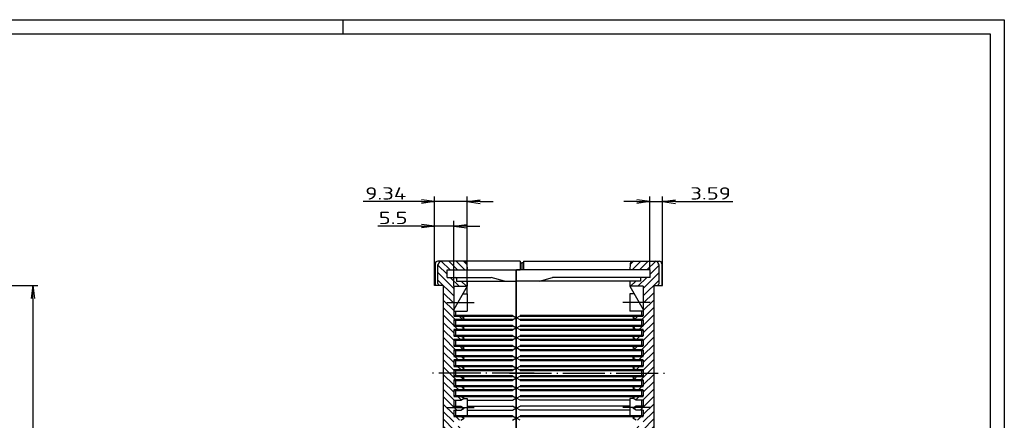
# Model space of a CAD drawing. Extents: x 1 to 840, y 1 to 593.
# Tile 9 of 9: x 559 to 840, y 479 to 593. Entities that reach past the tile are written whole.
import ezdxf

# ---------------------------------------------------------------- set-up
doc = ezdxf.new("R2010")
doc.units = 0
doc.header["$LTSCALE"] = 0.5
doc.header["$PDMODE"] = 35
doc.header["$PDSIZE"] = -2
doc.linetypes.add('ACAD_ISO04W100', pattern=[30.5, 24, -3, 0.5, -3])
doc.layers.get('0').update_dxf_attribs({"linetype": 'CONTINUOUS'})
doc.layers.get('DEFPOINTS').update_dxf_attribs({"linetype": 'CONTINUOUS'})
doc.styles.get("Standard").update_dxf_attribs({"font": 'ISOCP.shx', "width": 1.5})
doc.linetypes.add('PH_FREIHAND', pattern='A,0.0001,[131,phoenix.shx,S=1,R=0,X=0,Y=0],-4', length=4.0001)
doc.dimstyles.new('PHOENIX', dxfattribs={"dimtxt": 3.5, "dimasz": 3.72, "dimexe": 1.5, "dimexo": 0, "dimgap": 2, "dimtad": 1, "dimdsep": 46, "dimtxsty": 'STANDARD', "dimblk1": '_OPEN15', "dimblk2": '_OPEN15', "dimsah": 1, "dimcen": 0, "dimclrd": 1, "dimclre": 1, "dimclrt": 5, "dimadec": 0, "dimazin": 0, "dimtfac": 0.666667, "dimtmove": 0, "dimatfit": 0, "dimldrblk": '_OPEN15', "dimfxl": 1, "dimtolj": 1, "dimarcsym": 0})

# ---------------------------------------------------------------- blocks, each defined once
blk = doc.blocks.new('PH_GRPBLK')
at = {"layer": 'DEFPOINTS', "color": 0, "linetype": 'Continuous'}
blk.add_point((0, 0), dxfattribs=at)
blk = doc.blocks.new('_OPEN15', base_point=(1, 0))
at = {"color": 0, "linetype": 'ByBlock'}
for p, q in [((1, 0), (0, 0.132)), ((0, 0), (1, 0)), ((1, 0), (0, -0.132))]:
    blk.add_line(p, q, dxfattribs=at)
blk = doc.blocks.new('*D10')
at = {"color": 1, "linetype": 'Continuous', "lineweight": -2}
for p, q in [((677.11, 523), (677.11, 535.5)), ((682.61, 516.8), (682.61, 535.5)), ((673.39, 534), (660.91, 534)), ((682.61, 534), (677.11, 534)), ((686.33, 534), (690.05, 534))]:
    blk.add_line(p, q, dxfattribs=at)
at = {"layer": 'DEFPOINTS', "color": 0, "linetype": 'Continuous'}
for p in [(677.11, 534), (677.11, 523), (682.61, 516.8)]:
    blk.add_point(p, dxfattribs=at)
at = {"color": 1, "linetype": 'Continuous', "lineweight": -2, "xscale": 3.72, "yscale": 3.72, "zscale": 3.72}
blk.add_blockref('_OPEN15', (677.11, 534), dxfattribs=at)
at = {"color": 1, "linetype": 'Continuous', "lineweight": -2, "xscale": 3.72, "yscale": 3.72, "zscale": 3.72, "rotation": 180}
blk.add_blockref('_OPEN15', (682.61, 534), dxfattribs=at)
at = {"color": 5, "linetype": 'Continuous', "insert": (665.29, 536.35), "char_height": 3.5, "attachment_point": 5}
blk.add_mtext('\\A1;5.5', dxfattribs=at)
blk = doc.blocks.new('*D11')
at = {"color": 1, "linetype": 'Continuous', "lineweight": -2}
for p, q in [((673.39, 541), (656.71, 541)), ((677.11, 523), (677.11, 542.5)), ((686.45, 541), (677.11, 541)), ((686.45, 514.7), (686.45, 542.5)), ((690.17, 541), (693.89, 541))]:
    blk.add_line(p, q, dxfattribs=at)
at = {"layer": 'DEFPOINTS', "color": 0, "linetype": 'Continuous'}
for p in [(677.11, 541), (677.11, 523), (686.45, 514.7)]:
    blk.add_point(p, dxfattribs=at)
at = {"color": 1, "linetype": 'Continuous', "lineweight": -2, "xscale": 3.72, "yscale": 3.72, "zscale": 3.72}
blk.add_blockref('_OPEN15', (677.11, 541), dxfattribs=at)
at = {"color": 1, "linetype": 'Continuous', "lineweight": -2, "xscale": 3.72, "yscale": 3.72, "zscale": 3.72, "rotation": 180}
blk.add_blockref('_OPEN15', (686.45, 541), dxfattribs=at)
at = {"color": 5, "linetype": 'Continuous', "insert": (663.19, 543.35), "char_height": 3.5, "attachment_point": 5}
blk.add_mtext('\\A1;9.34', dxfattribs=at)
blk = doc.blocks.new('*D17')
at = {"color": 1, "linetype": 'ByBlock'}
for p, q in [((518.78, 517), (563.78, 517)), ((562.28, 513.28), (562.28, 337.82)), ((518.78, 334.1), (563.78, 334.1))]:
    blk.add_line(p, q, dxfattribs=at)
at = {"layer": 'DEFPOINTS', "color": 0, "linetype": 'ByBlock'}
for p in [(518.78, 517), (518.78, 334.1), (562.28, 334.1)]:
    blk.add_point(p, dxfattribs=at)
at = {"color": 1, "linetype": 'ByBlock', "xscale": 3.72, "yscale": 3.72, "zscale": 3.72}
for p, rotation in [((562.28, 517), 90), ((562.28, 334.1), 270)]:
    blk.add_blockref('_OPEN15', p, dxfattribs=dict(at, rotation=rotation))
at = {"color": 5, "linetype": 'ByBlock', "insert": (559.93, 425.55), "char_height": 3.5, "attachment_point": 5, "rotation": 90}
blk.add_mtext('\\A1;182.9', dxfattribs=at)
blk = doc.blocks.new('*D42')
at = {"color": 1, "linetype": 'Continuous', "lineweight": -2}
for p, q in [((735, 541), (731.28, 541)), ((738.72, 521.5), (738.72, 542.5)), ((738.72, 541), (742.31, 541)), ((742.31, 523), (742.31, 542.5)), ((746.03, 541), (762.36, 541))]:
    blk.add_line(p, q, dxfattribs=at)
at = {"layer": 'DEFPOINTS', "color": 0, "linetype": 'Continuous'}
for p in [(742.31, 541), (738.72, 521.5), (742.31, 523)]:
    blk.add_point(p, dxfattribs=at)
at = {"color": 1, "linetype": 'Continuous', "lineweight": -2, "xscale": 3.72, "yscale": 3.72, "zscale": 3.72}
blk.add_blockref('_OPEN15', (738.72, 541), dxfattribs=at)
at = {"color": 1, "linetype": 'Continuous', "lineweight": -2, "xscale": 3.72, "yscale": 3.72, "zscale": 3.72, "rotation": 180}
blk.add_blockref('_OPEN15', (742.31, 541), dxfattribs=at)
at = {"color": 5, "linetype": 'Continuous', "insert": (756.05, 543.35), "char_height": 3.5, "attachment_point": 5}
blk.add_mtext('\\A1;3.59', dxfattribs=at)

msp = doc.modelspace()

# ---------------------------------------------------------------- hatches: boundary and pattern name
at = {"linetype": 'Continuous'}
h = msp.add_hatch(dxfattribs=at)
h.set_pattern_fill('_U', color=1, scale=1.5, angle=225, style=0, pattern_type=0)
h.set_pattern_definition([(315, (211.9135, 834.178), (-1.0606602, -1.0606602), [])])
edge = h.paths.add_edge_path()
edge.add_arc((685.56415, 327.9), 0.8, 270, 357, ccw=False)
edge.add_line((685.56415, 327.1), (679.11434, 327.1))
edge.add_arc((679.11434, 327.9), 0.8, 180, 270, ccw=False)
edge.add_line((678.31434, 327.9), (678.31434, 328.1))
edge.add_line((678.31434, 328.1), (678.11434, 328.1))
edge.add_line((678.11434, 328.1), (678.11434, 333.5106))
edge.add_arc((678.61434, 333.5106), 0.5, 95, 180, ccw=False)
edge.add_line((678.57076, 334.0087), (679.61434, 334.1))
edge.add_line((679.61434, 334.1), (679.61434, 336.2425))
edge.add_arc((683.11434, 345.61), 10, 249.5126849, 267.134016)
edge.add_line((682.61434, 335.62251), (682.61434, 334.3))
edge.add_line((682.61434, 334.3), (682.61434, 331.8))
edge.add_line((682.61434, 331.8), (680.70434, 331.8))
edge.add_line((680.70434, 331.8), (679.61434, 331.8))
edge.add_line((679.61434, 331.8), (679.61434, 329.6))
edge.add_line((679.61434, 329.6), (680.70434, 329.6))
edge.add_line((680.70434, 329.6), (686.45434, 329.6))
edge.add_line((686.45434, 329.6), (686.36305, 327.85813))
h.paths.add_polyline_path([(680.70434, 329.6), (679.61434, 329.6), (679.61434, 331.8), (680.70434, 331.8)], flags=16)
edge = h.paths.add_edge_path(flags=17)
edge.add_line((686.45434, 332.8), (683.45434, 332.8))
edge.add_line((683.45434, 332.8), (683.45434, 332.1))
edge.add_arc((683.15434, 332.1), 0.3, -90, 0, ccw=False)
edge.add_line((683.15434, 331.8), (682.61434, 331.8))
edge.add_line((682.61434, 331.8), (682.61434, 334.3))
edge.add_line((682.61434, 334.3), (686.45434, 334.3))
edge.add_line((686.45434, 334.3), (686.45434, 332.8))
edge = h.paths.add_edge_path()
edge.add_line((685.61434, 343.315), (685.61434, 342.74))
edge.add_line((685.61434, 342.74), (682.61434, 342.74))
edge.add_line((682.61434, 342.74), (682.61434, 335.62251))
edge.add_arc((683.11434, 345.61), 10, 249.5126849, 267.134016, ccw=False)
edge.add_line((679.61434, 336.2425), (679.61434, 342.74))
edge.add_arc((641.51434, 354.92154), 40, 342.2695937, 360)
edge.add_line((681.51434, 354.92154), (681.51434, 355.48117))
edge.add_arc((683.11434, 345.61), 10, 90, 99.2068962, ccw=False)
edge.add_line((683.11434, 355.61), (683.11434, 355.37))
edge.add_line((683.11434, 355.37), (684.61434, 355.37))
edge.add_line((684.61434, 355.37), (685.61434, 354.795))
edge.add_line((685.61434, 354.795), (684.61434, 354.22))
edge.add_line((684.61434, 354.22), (683.11434, 354.22))
edge.add_line((683.11434, 354.22), (683.11434, 352.5))
edge.add_line((683.11434, 352.5), (684.61434, 352.5))
edge.add_line((684.61434, 352.5), (685.61434, 351.925))
edge.add_line((685.61434, 351.925), (684.61434, 351.35))
edge.add_line((684.61434, 351.35), (683.11434, 351.35))
edge.add_line((683.11434, 351.35), (683.11434, 349.63))
edge.add_line((683.11434, 349.63), (684.61434, 349.63))
edge.add_line((684.61434, 349.63), (685.61434, 349.055))
edge.add_line((685.61434, 349.055), (684.61434, 348.48))
edge.add_line((684.61434, 348.48), (683.11434, 348.48))
edge.add_line((683.11434, 348.48), (683.11434, 346.76))
edge.add_line((683.11434, 346.76), (684.61434, 346.76))
edge.add_line((684.61434, 346.76), (685.61434, 346.185))
edge.add_line((685.61434, 346.185), (684.61434, 345.61))
edge.add_line((684.61434, 345.61), (683.11434, 345.61))
edge.add_line((683.11434, 345.61), (683.11434, 343.89))
edge.add_line((683.11434, 343.89), (684.61434, 343.89))
edge.add_line((684.61434, 343.89), (685.61434, 343.315))
edge = h.paths.add_edge_path()
edge.add_arc((683.11434, 345.61), 10, 90, 99.2068962)
edge.add_line((681.51434, 355.48117), (681.51434, 358.5))
edge.add_line((681.51434, 358.5), (683.11434, 358.5))
edge.add_line((683.11434, 358.5), (683.11434, 358.24))
edge.add_line((683.11434, 358.24), (684.61434, 358.24))
edge.add_line((684.61434, 358.24), (685.61434, 357.665))
edge.add_line((685.61434, 357.665), (684.61434, 357.09))
edge.add_line((684.61434, 357.09), (683.11434, 357.09))
edge.add_line((683.11434, 357.09), (683.11434, 355.61))
h.paths.add_polyline_path([(683.11434, 358.5), (681.51434, 358.5), (681.51434, 359.1), (683.11434, 359.1)])
h.paths.add_polyline_path([(683.11434, 361.11), (684.61434, 361.11), (685.61434, 360.535), (684.61434, 359.96), (683.11434, 359.96), (683.11434, 359.1), (681.51434, 359.1), (681.51434, 369.74), (683.11434, 369.74), (683.11434, 369.72), (684.61434, 369.72), (685.61434, 369.145), (684.61434, 368.57), (683.11434, 368.57), (683.11434, 366.85), (684.61434, 366.85), (685.61434, 366.275), (684.61434, 365.7), (683.11434, 365.7), (683.11434, 363.98), (684.61434, 363.98), (685.61434, 363.405), (684.61434, 362.83), (683.11434, 362.83)])
h.paths.add_polyline_path([(683.11434, 372.59), (684.61434, 372.59), (685.61434, 372.015), (684.61434, 371.44), (683.11434, 371.44), (683.11434, 369.74), (681.51434, 369.74), (681.51434, 390.55), (683.11434, 390.55), (683.11434, 375.46), (684.61434, 375.46), (685.61434, 374.885), (684.61434, 374.31), (683.11434, 374.31)])
h.paths.add_polyline_path([(683.11434, 390.55), (681.51434, 390.55), (681.51434, 392.2), (683.11434, 392.2)])
h.paths.add_polyline_path([(683.11434, 392.2), (681.51434, 392.2), (681.51434, 395.2), (683.11434, 395.2)])
h.paths.add_polyline_path([(683.11434, 395.2), (681.51434, 395.2), (681.51434, 395.55), (683.11434, 395.55)])
h.paths.add_polyline_path([(683.11434, 395.55), (681.51434, 395.55), (681.51434, 400.55), (683.11434, 400.55)])
edge = h.paths.add_edge_path()
edge.add_line((683.11434, 400.55), (681.51434, 400.55))
edge.add_line((681.51434, 400.55), (681.51434, 410.01846))
edge.add_arc((641.51434, 410.01846), 40, 0, 0.7614023)
edge.add_line((681.51081, 410.55), (683.11434, 410.55))
edge.add_line((683.11434, 410.55), (683.11434, 400.55))
edge = h.paths.add_edge_path()
edge.add_line((683.11434, 410.55), (681.51081, 410.55))
edge.add_arc((641.51434, 410.01846), 40, 0.7614023, 17.7304063)
edge.add_line((679.61434, 422.2), (679.61434, 425.55))
edge.add_line((679.61434, 425.55), (682.61434, 425.55))
edge.add_line((682.61434, 425.55), (682.61434, 422.2))
edge.add_line((682.61434, 422.2), (683.11434, 422.2))
edge.add_line((683.11434, 422.2), (683.11434, 410.55))
h.paths.add_polyline_path([(682.61434, 425.55), (679.61434, 425.55), (679.61434, 492), (682.61434, 492), (682.61434, 491.14), (684.61434, 491.14), (685.61434, 490.565), (684.61434, 489.99), (682.61434, 489.99), (682.61434, 488.27), (684.61434, 488.27), (685.61434, 487.695), (684.61434, 487.12), (682.61434, 487.12), (682.61434, 485.4), (684.61434, 485.4), (685.61434, 484.825), (684.61434, 484.25), (682.61434, 484.25), (682.61434, 482.53), (684.61434, 482.53), (685.61434, 481.955), (684.61434, 481.38), (682.61434, 481.38), (682.61434, 479.66), (684.61434, 479.66), (685.61434, 479.085), (684.61434, 478.51), (682.61434, 478.51), (682.61434, 476.79), (684.61434, 476.79), (685.61434, 476.215), (684.61434, 475.64), (682.61434, 475.64)])
edge = h.paths.add_edge_path()
edge.add_line((682.61434, 496.88), (684.61434, 496.88))
edge.add_line((684.61434, 496.88), (685.61434, 496.305))
edge.add_line((685.61434, 496.305), (684.61434, 495.73))
edge.add_line((684.61434, 495.73), (682.61434, 495.73))
edge.add_line((682.61434, 495.73), (682.61434, 494.01))
edge.add_line((682.61434, 494.01), (684.61434, 494.01))
edge.add_line((684.61434, 494.01), (685.61434, 493.435))
edge.add_line((685.61434, 493.435), (684.61434, 492.86))
edge.add_line((684.61434, 492.86), (682.61434, 492.86))
edge.add_line((682.61434, 492.86), (682.61434, 492))
edge.add_line((682.61434, 492), (679.61434, 492))
edge.add_line((679.61434, 492), (679.61434, 517))
edge.add_line((679.61434, 517), (678.57076, 517.0913))
edge.add_arc((678.61434, 517.5894), 0.5, 180, 265, ccw=False)
edge.add_line((678.11434, 517.5894), (678.11434, 523))
edge.add_line((678.11434, 523), (678.31434, 523))
edge.add_line((678.31434, 523), (678.31434, 523.2))
edge.add_arc((679.11434, 523.2), 0.8, 90, 180, ccw=False)
edge.add_line((679.11434, 524), (685.56415, 524))
edge.add_arc((685.56415, 523.2), 0.8, 3, 90, ccw=False)
edge.add_line((686.36305, 523.24187), (686.45434, 521.5))
edge.add_line((686.45434, 521.5), (680.70434, 521.5))
edge.add_line((680.70434, 521.5), (679.61434, 521.5))
edge.add_line((679.61434, 521.5), (679.61434, 519.3))
edge.add_line((679.61434, 519.3), (680.70434, 519.3))
edge.add_line((680.70434, 519.3), (682.61434, 519.3))
edge.add_line((682.61434, 519.3), (682.61434, 516.8))
edge.add_line((682.61434, 516.8), (682.61434, 508.36))
edge.add_line((682.61434, 508.36), (684.61434, 508.36))
edge.add_line((684.61434, 508.36), (685.61434, 507.785))
edge.add_line((685.61434, 507.785), (684.61434, 507.21))
edge.add_line((684.61434, 507.21), (682.61434, 507.21))
edge.add_line((682.61434, 507.21), (682.61434, 505.49))
edge.add_line((682.61434, 505.49), (684.61434, 505.49))
edge.add_line((684.61434, 505.49), (685.61434, 504.915))
edge.add_line((685.61434, 504.915), (684.61434, 504.34))
edge.add_line((684.61434, 504.34), (682.61434, 504.34))
edge.add_line((682.61434, 504.34), (682.61434, 502.62))
edge.add_line((682.61434, 502.62), (684.61434, 502.62))
edge.add_line((684.61434, 502.62), (685.61434, 502.045))
edge.add_line((685.61434, 502.045), (684.61434, 501.47))
edge.add_line((684.61434, 501.47), (682.61434, 501.47))
edge.add_line((682.61434, 501.47), (682.61434, 499.75))
edge.add_line((682.61434, 499.75), (684.61434, 499.75))
edge.add_line((684.61434, 499.75), (685.61434, 499.175))
edge.add_line((685.61434, 499.175), (684.61434, 498.6))
edge.add_line((684.61434, 498.6), (682.61434, 498.6))
edge.add_line((682.61434, 498.6), (682.61434, 496.88))
edge = h.paths.add_edge_path(flags=17)
edge.add_line((686.45434, 516.8), (682.61434, 516.8))
edge.add_line((682.61434, 516.8), (682.61434, 519.3))
edge.add_line((682.61434, 519.3), (683.15434, 519.3))
edge.add_arc((683.15434, 519), 0.3, 0, 90, ccw=False)
edge.add_line((683.45434, 519), (683.45434, 518.3))
edge.add_line((683.45434, 518.3), (686.45434, 518.3))
edge.add_line((686.45434, 518.3), (686.45434, 516.8))
h.paths.add_polyline_path([(680.70434, 519.3), (679.61434, 519.3), (679.61434, 521.5), (680.70434, 521.5)], flags=16)
h = msp.add_hatch(dxfattribs=at)
h.set_pattern_fill('_U', color=1, scale=1.5, angle=225, style=0, pattern_type=0)
h.set_pattern_definition([(225, (1207.5152, 834.178), (1.0606602, -1.0606602), [])])
edge = h.paths.add_edge_path()
edge.add_arc((733.86453, 327.9), 0.8, 183, 270)
edge.add_line((733.86453, 327.1), (740.31434, 327.1))
edge.add_arc((740.31434, 327.9), 0.8, 270, 360)
edge.add_line((741.11434, 327.9), (741.11434, 328.1))
edge.add_line((741.11434, 328.1), (741.31434, 328.1))
edge.add_line((741.31434, 328.1), (741.31434, 333.5106))
edge.add_arc((740.81434, 333.5106), 0.5, 0, 85)
edge.add_line((740.85792, 334.0087), (739.81434, 334.1))
edge.add_line((739.81434, 334.1), (739.81434, 336.2425))
edge.add_arc((736.31434, 345.61), 10, 272.865984, 290.4873151, ccw=False)
edge.add_line((736.81434, 335.62251), (736.81434, 334.3))
edge.add_line((736.81434, 334.3), (736.81434, 331.8))
edge.add_line((736.81434, 331.8), (738.72434, 331.8))
edge.add_line((738.72434, 331.8), (739.81434, 331.8))
edge.add_line((739.81434, 331.8), (739.81434, 329.6))
edge.add_line((739.81434, 329.6), (738.72434, 329.6))
edge.add_line((738.72434, 329.6), (732.97434, 329.6))
edge.add_line((732.97434, 329.6), (733.06563, 327.85813))
h.paths.add_polyline_path([(738.72434, 329.6), (739.81434, 329.6), (739.81434, 331.8), (738.72434, 331.8)], flags=16)
edge = h.paths.add_edge_path(flags=17)
edge.add_line((732.97434, 332.8), (735.97434, 332.8))
edge.add_line((735.97434, 332.8), (735.97434, 332.1))
edge.add_arc((736.27434, 332.1), 0.3, 180, 270)
edge.add_line((736.27434, 331.8), (736.81434, 331.8))
edge.add_line((736.81434, 331.8), (736.81434, 334.3))
edge.add_line((736.81434, 334.3), (732.97434, 334.3))
edge.add_line((732.97434, 334.3), (732.97434, 332.8))
edge = h.paths.add_edge_path()
edge.add_line((736.31434, 343.89), (734.81434, 343.89))
edge.add_line((734.81434, 343.89), (733.81434, 343.315))
edge.add_line((733.81434, 343.315), (733.81434, 342.74))
edge.add_line((733.81434, 342.74), (736.81434, 342.74))
edge.add_line((736.81434, 342.74), (736.81434, 335.62251))
edge.add_arc((736.31434, 345.61), 10, 272.865984, 290.4873151)
edge.add_line((739.81434, 336.2425), (739.81434, 342.74))
edge.add_arc((777.91434, 354.92154), 40, 180, 197.7304063, ccw=False)
edge.add_line((737.91434, 354.92154), (737.91434, 355.48117))
edge.add_arc((736.31434, 345.61), 10, 80.7931038, 90)
edge.add_line((736.31434, 355.61), (736.31434, 355.37))
edge.add_line((736.31434, 355.37), (734.81434, 355.37))
edge.add_line((734.81434, 355.37), (733.81434, 354.795))
edge.add_line((733.81434, 354.795), (734.81434, 354.22))
edge.add_line((734.81434, 354.22), (736.31434, 354.22))
edge.add_line((736.31434, 354.22), (736.31434, 352.5))
edge.add_line((736.31434, 352.5), (734.81434, 352.5))
edge.add_line((734.81434, 352.5), (733.81434, 351.925))
edge.add_line((733.81434, 351.925), (734.81434, 351.35))
edge.add_line((734.81434, 351.35), (736.31434, 351.35))
edge.add_line((736.31434, 351.35), (736.31434, 349.63))
edge.add_line((736.31434, 349.63), (734.81434, 349.63))
edge.add_line((734.81434, 349.63), (733.81434, 349.055))
edge.add_line((733.81434, 349.055), (734.81434, 348.48))
edge.add_line((734.81434, 348.48), (736.31434, 348.48))
edge.add_line((736.31434, 348.48), (736.31434, 346.76))
edge.add_line((736.31434, 346.76), (734.81434, 346.76))
edge.add_line((734.81434, 346.76), (733.81434, 346.185))
edge.add_line((733.81434, 346.185), (734.81434, 345.61))
edge.add_line((734.81434, 345.61), (736.31434, 345.61))
edge.add_line((736.31434, 345.61), (736.31434, 343.89))
edge = h.paths.add_edge_path()
edge.add_arc((736.31434, 345.61), 10, 80.7931038, 90, ccw=False)
edge.add_line((737.91434, 355.48117), (737.91434, 358.5))
edge.add_line((737.91434, 358.5), (736.31434, 358.5))
edge.add_line((736.31434, 358.5), (736.31434, 358.24))
edge.add_line((736.31434, 358.24), (734.81434, 358.24))
edge.add_line((734.81434, 358.24), (733.81434, 357.665))
edge.add_line((733.81434, 357.665), (734.81434, 357.09))
edge.add_line((734.81434, 357.09), (736.31434, 357.09))
edge.add_line((736.31434, 357.09), (736.31434, 355.61))
h.paths.add_polyline_path([(736.31434, 358.5), (737.91434, 358.5), (737.91434, 359.1), (736.31434, 359.1)])
h.paths.add_polyline_path([(733.81434, 360.535), (734.81434, 359.96), (736.31434, 359.96), (736.31434, 359.1), (737.91434, 359.1), (737.91434, 369.74), (736.31434, 369.74), (736.31434, 369.72), (734.81434, 369.72), (733.81434, 369.145), (734.81434, 368.57), (736.31434, 368.57), (736.31434, 366.85), (734.81434, 366.85), (733.81434, 366.275), (734.81434, 365.7), (736.31434, 365.7), (736.31434, 363.98), (734.81434, 363.98), (733.81434, 363.405), (734.81434, 362.83), (736.31434, 362.83), (736.31434, 361.11), (734.81434, 361.11)])
h.paths.add_polyline_path([(736.31434, 372.59), (734.81434, 372.59), (733.81434, 372.015), (734.81434, 371.44), (736.31434, 371.44), (736.31434, 369.74), (737.91434, 369.74), (737.91434, 390.55), (736.31434, 390.55), (736.31434, 375.46), (734.81434, 375.46), (733.81434, 374.885), (734.81434, 374.31), (736.31434, 374.31)])
h.paths.add_polyline_path([(736.31434, 390.55), (737.91434, 390.55), (737.91434, 392.2), (736.31434, 392.2)])
h.paths.add_polyline_path([(736.31434, 392.2), (737.91434, 392.2), (737.91434, 395.2), (736.31434, 395.2)])
h.paths.add_polyline_path([(736.31434, 395.2), (737.91434, 395.2), (737.91434, 395.55), (736.31434, 395.55)])
h.paths.add_polyline_path([(736.31434, 395.55), (737.91434, 395.55), (737.91434, 400.55), (736.31434, 400.55)])
edge = h.paths.add_edge_path()
edge.add_line((736.31434, 400.55), (737.91434, 400.55))
edge.add_line((737.91434, 400.55), (737.91434, 410.01846))
edge.add_arc((777.91434, 410.01846), 40, 179.2385977, 180, ccw=False)
edge.add_line((737.91787, 410.55), (736.31434, 410.55))
edge.add_line((736.31434, 410.55), (736.31434, 400.55))
edge = h.paths.add_edge_path()
edge.add_line((736.31434, 410.55), (737.91787, 410.55))
edge.add_arc((777.91434, 410.01846), 40, 162.2695937, 179.2385977, ccw=False)
edge.add_line((739.81434, 422.2), (739.81434, 425.55))
edge.add_line((739.81434, 425.55), (736.81434, 425.55))
edge.add_line((736.81434, 425.55), (736.81434, 422.2))
edge.add_line((736.81434, 422.2), (736.31434, 422.2))
edge.add_line((736.31434, 422.2), (736.31434, 410.55))
h.paths.add_polyline_path([(736.81434, 425.55), (739.81434, 425.55), (739.81434, 492), (736.81434, 492), (736.81434, 491.14), (734.81434, 491.14), (733.81434, 490.565), (734.81434, 489.99), (736.81434, 489.99), (736.81434, 488.27), (734.81434, 488.27), (733.81434, 487.695), (734.81434, 487.12), (736.81434, 487.12), (736.81434, 485.4), (734.81434, 485.4), (733.81434, 484.825), (734.81434, 484.25), (736.81434, 484.25), (736.81434, 482.53), (734.81434, 482.53), (733.81434, 481.955), (734.81434, 481.38), (736.81434, 481.38), (736.81434, 479.66), (734.81434, 479.66), (733.81434, 479.085), (734.81434, 478.51), (736.81434, 478.51), (736.81434, 476.79), (734.81434, 476.79), (733.81434, 476.215), (734.81434, 475.64), (736.81434, 475.64)])
edge = h.paths.add_edge_path()
edge.add_line((736.81434, 496.88), (734.81434, 496.88))
edge.add_line((734.81434, 496.88), (733.81434, 496.305))
edge.add_line((733.81434, 496.305), (734.81434, 495.73))
edge.add_line((734.81434, 495.73), (736.81434, 495.73))
edge.add_line((736.81434, 495.73), (736.81434, 494.01))
edge.add_line((736.81434, 494.01), (734.81434, 494.01))
edge.add_line((734.81434, 494.01), (733.81434, 493.435))
edge.add_line((733.81434, 493.435), (734.81434, 492.86))
edge.add_line((734.81434, 492.86), (736.81434, 492.86))
edge.add_line((736.81434, 492.86), (736.81434, 492))
edge.add_line((736.81434, 492), (739.81434, 492))
edge.add_line((739.81434, 492), (739.81434, 517))
edge.add_line((739.81434, 517), (740.85792, 517.0913))
edge.add_arc((740.81434, 517.5894), 0.5, 275, 360)
edge.add_line((741.31434, 517.5894), (741.31434, 523))
edge.add_line((741.31434, 523), (741.11434, 523))
edge.add_line((741.11434, 523), (741.11434, 523.2))
edge.add_arc((740.31434, 523.2), 0.8, 0, 90)
edge.add_line((740.31434, 524), (733.86453, 524))
edge.add_arc((733.86453, 523.2), 0.8, 90, 177)
edge.add_line((733.06563, 523.24187), (732.97434, 521.5))
edge.add_line((732.97434, 521.5), (738.72434, 521.5))
edge.add_line((738.72434, 521.5), (739.81434, 521.5))
edge.add_line((739.81434, 521.5), (739.81434, 519.3))
edge.add_line((739.81434, 519.3), (738.72434, 519.3))
edge.add_line((738.72434, 519.3), (736.81434, 519.3))
edge.add_line((736.81434, 519.3), (736.81434, 516.8))
edge.add_line((736.81434, 516.8), (736.81434, 508.36))
edge.add_line((736.81434, 508.36), (734.81434, 508.36))
edge.add_line((734.81434, 508.36), (733.81434, 507.785))
edge.add_line((733.81434, 507.785), (734.81434, 507.21))
edge.add_line((734.81434, 507.21), (736.81434, 507.21))
edge.add_line((736.81434, 507.21), (736.81434, 505.49))
edge.add_line((736.81434, 505.49), (734.81434, 505.49))
edge.add_line((734.81434, 505.49), (733.81434, 504.915))
edge.add_line((733.81434, 504.915), (734.81434, 504.34))
edge.add_line((734.81434, 504.34), (736.81434, 504.34))
edge.add_line((736.81434, 504.34), (736.81434, 502.62))
edge.add_line((736.81434, 502.62), (734.81434, 502.62))
edge.add_line((734.81434, 502.62), (733.81434, 502.045))
edge.add_line((733.81434, 502.045), (734.81434, 501.47))
edge.add_line((734.81434, 501.47), (736.81434, 501.47))
edge.add_line((736.81434, 501.47), (736.81434, 499.75))
edge.add_line((736.81434, 499.75), (734.81434, 499.75))
edge.add_line((734.81434, 499.75), (733.81434, 499.175))
edge.add_line((733.81434, 499.175), (734.81434, 498.6))
edge.add_line((734.81434, 498.6), (736.81434, 498.6))
edge.add_line((736.81434, 498.6), (736.81434, 496.88))
edge = h.paths.add_edge_path(flags=17)
edge.add_line((732.97434, 516.8), (736.81434, 516.8))
edge.add_line((736.81434, 516.8), (736.81434, 519.3))
edge.add_line((736.81434, 519.3), (736.27434, 519.3))
edge.add_arc((736.27434, 519), 0.3, 90, 180)
edge.add_line((735.97434, 519), (735.97434, 518.3))
edge.add_line((735.97434, 518.3), (732.97434, 518.3))
edge.add_line((732.97434, 518.3), (732.97434, 516.8))
h.paths.add_polyline_path([(738.72434, 519.3), (739.81434, 519.3), (739.81434, 521.5), (738.72434, 521.5)], flags=16)

# ---------------------------------------------------------------- linework, layer by layer
at = {"color": 1, "linetype": 'Continuous'}
for p, q in [((1, 593), (840, 593)), ((651, 589), (651, 593)), ((840, 593), (840, 1)), ((700.39434, 521.5), (700.39434, 462.75)), ((700.59434, 462.75), (700.59434, 521.5)), ((683.11434, 509.7), (683.11434, 508.36)), ((736.31434, 509.7), (736.31434, 508.36)), ((683.11434, 507.21), (683.11434, 505.49)), ((700.39434, 507.785), (699.39434, 508.36)), ((699.39434, 507.21), (700.39434, 507.785)), ((700.59434, 507.785), (701.59434, 508.36)), ((701.59434, 507.21), (700.59434, 507.785)), ((736.31434, 507.21), (736.31434, 505.49)), ((683.11434, 504.34), (683.11434, 502.62)), ((700.39434, 504.915), (699.39434, 505.49)), ((699.39434, 504.34), (700.39434, 504.915)), ((700.59434, 504.915), (701.59434, 505.49)), ((701.59434, 504.34), (700.59434, 504.915)), ((736.31434, 504.34), (736.31434, 502.62)), ((683.11434, 501.47), (683.11434, 499.75)), ((700.39434, 502.045), (699.39434, 502.62)), ((699.39434, 501.47), (700.39434, 502.045)), ((700.59434, 502.045), (701.59434, 502.62)), ((701.59434, 501.47), (700.59434, 502.045)), ((736.31434, 501.47), (736.31434, 499.75)), ((683.11434, 498.6), (683.11434, 496.88)), ((700.39434, 499.175), (699.39434, 499.75)), ((699.39434, 498.6), (700.39434, 499.175)), ((700.59434, 499.175), (701.59434, 499.75)), ((701.59434, 498.6), (700.59434, 499.175)), ((736.31434, 498.6), (736.31434, 496.88)), ((683.11434, 495.73), (683.11434, 494.01)), ((700.39434, 496.305), (699.39434, 496.88)), ((699.39434, 495.73), (700.39434, 496.305)), ((700.59434, 496.305), (701.59434, 496.88)), ((701.59434, 495.73), (700.59434, 496.305)), ((736.31434, 495.73), (736.31434, 494.01)), ((683.11434, 492.86), (683.11434, 491.14)), ((700.39434, 493.435), (699.39434, 494.01)), ((699.39434, 492.86), (700.39434, 493.435)), ((700.59434, 493.435), (701.59434, 494.01)), ((701.59434, 492.86), (700.59434, 493.435)), ((736.31434, 492.86), (736.31434, 491.14)), ((683.11434, 489.99), (683.11434, 488.27)), ((700.39434, 490.565), (699.39434, 491.14)), ((699.39434, 489.99), (700.39434, 490.565)), ((700.59434, 490.565), (701.59434, 491.14)), ((701.59434, 489.99), (700.59434, 490.565)), ((736.31434, 489.99), (736.31434, 488.27)), ((683.11434, 487.12), (683.11434, 485.4)), ((700.39434, 487.695), (699.39434, 488.27)), ((699.39434, 487.12), (700.39434, 487.695)), ((700.59434, 487.695), (701.59434, 488.27)), ((701.59434, 487.12), (700.59434, 487.695)), ((736.31434, 487.12), (736.31434, 485.4)), ((683.11434, 484.25), (683.11434, 482.53)), ((686.45434, 484.25), (699.39434, 484.25)), ((700.39434, 484.825), (699.39434, 485.4)), ((699.39434, 484.25), (700.39434, 484.825)), ((700.59434, 484.825), (701.59434, 485.4)), ((701.59434, 484.25), (700.59434, 484.825)), ((732.97434, 484.25), (701.59434, 484.25)), ((736.31434, 484.25), (736.31434, 482.53)), ((683.11434, 481.38), (683.11434, 479.66)), ((686.45434, 482.53), (699.39434, 482.53)), ((686.45434, 481.38), (699.39434, 481.38)), ((700.39434, 481.955), (699.39434, 482.53)), ((699.39434, 481.38), (700.39434, 481.955)), ((700.59434, 481.955), (701.59434, 482.53)), ((701.59434, 481.38), (700.59434, 481.955)), ((732.97434, 482.53), (701.59434, 482.53)), ((732.97434, 481.38), (701.59434, 481.38)), ((736.31434, 481.38), (736.31434, 479.66)), ((700.39434, 479.085), (699.39434, 479.66)), ((699.39434, 478.51), (700.39434, 479.085)), ((700.59434, 479.085), (701.59434, 479.66)), ((701.59434, 478.51), (700.59434, 479.085))]:
    msp.add_line(p, q, dxfattribs=at)
at = {"color": 3, "linetype": 'Continuous'}
for p, q in [((20, 589), (836, 589)), ((836, 589), (836, 5))]:
    msp.add_line(p, q, dxfattribs=at)
at = {"color": 5, "linetype": 'Continuous'}
for p, q in [((701.59434, 524), (678.11434, 524)), ((701.59434, 524), (701.59434, 521.5)), ((701.59434, 523.5), (702.09434, 523.5)), ((702.09434, 523.5), (702.09434, 521.5)), ((702.59434, 523.5), (702.09434, 523.5)), ((702.09434, 523.5), (702.09434, 521.5)), ((702.59434, 524), (741.31434, 524)), ((702.59434, 524), (702.59434, 521.5)), ((677.11434, 517), (677.11434, 523)), ((677.11434, 523), (677.31434, 523)), ((677.31434, 523.2), (677.31434, 517)), ((678.11434, 523), (678.31434, 523)), ((678.11434, 517.5894), (678.11434, 523)), ((678.31434, 523), (678.31434, 523.2)), ((680.70434, 521.5), (701.59434, 521.5)), ((680.70434, 519.3), (680.70434, 521.5)), ((686.36305, 523.24187), (686.45434, 521.5)), ((738.72434, 521.5), (700.59434, 521.5)), ((733.06563, 523.24187), (732.97434, 521.5)), ((738.72434, 519.3), (738.72434, 521.5)), ((741.11434, 523), (741.11434, 523.2)), ((741.31434, 523), (741.11434, 523)), ((741.31434, 517.5894), (741.31434, 523)), ((742.11434, 523.2), (742.11434, 517)), ((742.31434, 523), (742.11434, 523)), ((742.31434, 517), (742.31434, 523)), ((680.70434, 519.3), (693.36229, 519.3)), ((683.45434, 519), (683.45434, 518.3)), ((683.45434, 518.3), (700.39434, 518.3)), ((686.45434, 518.3), (686.45434, 516.8)), ((697.09434, 518.3), (693.36229, 519.3)), ((735.97434, 518.3), (700.59434, 518.3)), ((707.09434, 518.3), (710.82639, 519.3)), ((738.72434, 519.3), (710.82639, 519.3)), ((732.97434, 518.3), (732.97434, 516.8)), ((735.97434, 519), (735.97434, 518.3)), ((679.61434, 517), (677.11434, 517)), ((679.61434, 517), (678.57076, 517.0913)), ((679.61434, 517), (679.61434, 334.1)), ((682.61434, 516.8), (686.45434, 516.8)), ((686.45434, 516.8), (682.61434, 510.14892)), ((682.61434, 516.8), (682.61434, 508.36)), ((736.81434, 516.8), (732.97434, 516.8)), ((732.97434, 516.8), (736.81434, 510.14892)), ((736.81434, 516.8), (736.81434, 508.36)), ((739.81434, 517), (740.85792, 517.0913)), ((739.81434, 517), (739.81434, 334.1)), ((739.81434, 517), (742.31434, 517)), ((685.2419, 514.7), (686.45434, 514.7)), ((686.45434, 514.7), (686.45434, 509.7)), ((732.97434, 514.7), (732.97434, 509.7)), ((734.18678, 514.7), (732.97434, 514.7)), ((682.61434, 509.7), (686.45434, 509.7)), ((736.81434, 509.7), (732.97434, 509.7)), ((682.61434, 507.21), (682.61434, 505.49)), ((684.61434, 508.36), (685.61434, 507.785)), ((684.61434, 507.21), (685.61434, 507.785)), ((734.81434, 508.36), (733.81434, 507.785)), ((734.81434, 507.21), (733.81434, 507.785)), ((736.81434, 507.21), (736.81434, 505.49)), ((682.61434, 504.34), (682.61434, 502.62)), ((684.61434, 505.49), (685.61434, 504.915)), ((684.61434, 504.34), (685.61434, 504.915)), ((734.81434, 505.49), (733.81434, 504.915)), ((734.81434, 504.34), (733.81434, 504.915)), ((736.81434, 504.34), (736.81434, 502.62)), ((682.61434, 501.47), (682.61434, 499.75)), ((684.61434, 502.62), (685.61434, 502.045)), ((684.61434, 501.47), (685.61434, 502.045)), ((734.81434, 502.62), (733.81434, 502.045)), ((734.81434, 501.47), (733.81434, 502.045)), ((736.81434, 501.47), (736.81434, 499.75)), ((682.61434, 498.6), (682.61434, 496.88)), ((684.61434, 499.75), (685.61434, 499.175)), ((684.61434, 498.6), (685.61434, 499.175)), ((734.81434, 499.75), (733.81434, 499.175)), ((734.81434, 498.6), (733.81434, 499.175)), ((736.81434, 498.6), (736.81434, 496.88)), ((682.61434, 495.73), (682.61434, 494.01)), ((684.61434, 496.88), (685.61434, 496.305)), ((684.61434, 495.73), (685.61434, 496.305)), ((734.81434, 496.88), (733.81434, 496.305)), ((734.81434, 495.73), (733.81434, 496.305)), ((736.81434, 495.73), (736.81434, 494.01)), ((682.61434, 492.86), (682.61434, 491.14)), ((684.61434, 494.01), (685.61434, 493.435)), ((684.61434, 492.86), (685.61434, 493.435)), ((734.81434, 494.01), (733.81434, 493.435)), ((734.81434, 492.86), (733.81434, 493.435)), ((736.81434, 492.86), (736.81434, 491.14)), ((682.61434, 489.99), (682.61434, 488.27)), ((684.61434, 491.14), (685.61434, 490.565)), ((684.61434, 489.99), (685.61434, 490.565)), ((734.81434, 491.14), (733.81434, 490.565)), ((734.81434, 489.99), (733.81434, 490.565)), ((736.81434, 489.99), (736.81434, 488.27)), ((682.61434, 487.12), (682.61434, 485.4)), ((684.61434, 488.27), (685.61434, 487.695)), ((684.61434, 487.12), (685.61434, 487.695)), ((734.81434, 488.27), (733.81434, 487.695)), ((734.81434, 487.12), (733.81434, 487.695)), ((736.81434, 487.12), (736.81434, 485.4)), ((682.61434, 484.25), (682.61434, 482.53)), ((682.61434, 484.25), (684.61434, 484.25)), ((684.61434, 485.4), (685.61434, 484.825)), ((684.61434, 484.25), (685.61434, 484.825)), ((685.39695, 484.7), (686.45434, 484.7)), ((686.45434, 484.7), (686.45434, 479.7)), ((732.97434, 484.7), (732.97434, 479.7)), ((734.03173, 484.7), (732.97434, 484.7)), ((734.81434, 485.4), (733.81434, 484.825)), ((734.81434, 484.25), (733.81434, 484.825)), ((736.81434, 484.25), (734.81434, 484.25)), ((736.81434, 484.25), (736.81434, 482.53)), ((682.61434, 482.53), (684.61434, 482.53)), ((682.61434, 481.38), (682.61434, 479.66)), ((682.61434, 481.38), (684.61434, 481.38)), ((684.61434, 482.53), (685.61434, 481.955)), ((684.61434, 481.38), (685.61434, 481.955)), ((734.81434, 482.53), (733.81434, 481.955)), ((734.81434, 481.38), (733.81434, 481.955)), ((736.81434, 482.53), (734.81434, 482.53)), ((736.81434, 481.38), (734.81434, 481.38)), ((736.81434, 481.38), (736.81434, 479.66)), ((682.61434, 479.7), (686.45434, 479.7)), ((684.61434, 479.66), (685.61434, 479.085)), ((684.61434, 478.51), (685.61434, 479.085)), ((736.81434, 479.7), (732.97434, 479.7)), ((734.81434, 479.66), (733.81434, 479.085)), ((734.81434, 478.51), (733.81434, 479.085))]:
    msp.add_line(p, q, dxfattribs=at)
at = {"color": 1, "linetype": 'ACAD_ISO04W100'}
for p, q in [((680.61434, 512.2), (688.45434, 512.2)), ((738.81434, 512.2), (730.97434, 512.2)), ((705.59434, 492), (675.11434, 492)), ((698.59434, 492), (744.31434, 492)), ((680.61434, 482.2), (688.45434, 482.2)), ((738.81434, 482.2), (730.97434, 482.2))]:
    msp.add_line(p, q, dxfattribs=at)
at = {"color": 5, "linetype": 'Continuous', "lineweight": 50}
for p, q in [((682.61434, 508.36), (684.61434, 508.36)), ((682.61434, 507.21), (684.61434, 507.21)), ((736.81434, 508.36), (734.81434, 508.36)), ((736.81434, 507.21), (734.81434, 507.21)), ((682.61434, 505.49), (684.61434, 505.49)), ((682.61434, 504.34), (684.61434, 504.34)), ((736.81434, 505.49), (734.81434, 505.49)), ((736.81434, 504.34), (734.81434, 504.34)), ((682.61434, 502.62), (684.61434, 502.62)), ((682.61434, 501.47), (684.61434, 501.47)), ((736.81434, 502.62), (734.81434, 502.62)), ((736.81434, 501.47), (734.81434, 501.47)), ((682.61434, 499.75), (684.61434, 499.75)), ((682.61434, 498.6), (684.61434, 498.6)), ((736.81434, 499.75), (734.81434, 499.75)), ((736.81434, 498.6), (734.81434, 498.6)), ((682.61434, 496.88), (684.61434, 496.88)), ((682.61434, 495.73), (684.61434, 495.73)), ((736.81434, 496.88), (734.81434, 496.88)), ((736.81434, 495.73), (734.81434, 495.73)), ((682.61434, 494.01), (684.61434, 494.01)), ((682.61434, 492.86), (684.61434, 492.86)), ((736.81434, 494.01), (734.81434, 494.01)), ((736.81434, 492.86), (734.81434, 492.86)), ((682.61434, 491.14), (684.61434, 491.14)), ((682.61434, 489.99), (684.61434, 489.99)), ((736.81434, 491.14), (734.81434, 491.14)), ((736.81434, 489.99), (734.81434, 489.99)), ((682.61434, 488.27), (684.61434, 488.27)), ((682.61434, 487.12), (684.61434, 487.12)), ((736.81434, 488.27), (734.81434, 488.27)), ((736.81434, 487.12), (734.81434, 487.12)), ((682.61434, 485.4), (684.61434, 485.4)), ((736.81434, 485.4), (734.81434, 485.4)), ((682.61434, 479.66), (684.61434, 479.66)), ((736.81434, 479.66), (734.81434, 479.66))]:
    msp.add_line(p, q, dxfattribs=at)
at = {"color": 1, "linetype": 'Continuous', "lineweight": 50}
for p, q in [((684.61434, 508.36), (699.39434, 508.36)), ((684.61434, 507.21), (699.39434, 507.21)), ((734.81434, 508.36), (701.59434, 508.36)), ((734.81434, 507.21), (701.59434, 507.21)), ((684.61434, 505.49), (693.11434, 505.49)), ((684.61434, 504.34), (699.39434, 504.34)), ((693.11434, 505.49), (699.39434, 505.49)), ((734.81434, 505.49), (701.59434, 505.49)), ((734.81434, 504.34), (701.59434, 504.34)), ((684.61434, 502.62), (699.39434, 502.62)), ((684.61434, 501.47), (699.39434, 501.47)), ((734.81434, 502.62), (701.59434, 502.62)), ((734.81434, 501.47), (701.59434, 501.47)), ((684.61434, 499.75), (699.39434, 499.75)), ((684.61434, 498.6), (699.39434, 498.6)), ((734.81434, 499.75), (701.59434, 499.75)), ((734.81434, 498.6), (701.59434, 498.6)), ((684.61434, 496.88), (699.39434, 496.88)), ((684.61434, 495.73), (699.39434, 495.73)), ((734.81434, 496.88), (701.59434, 496.88)), ((734.81434, 495.73), (701.59434, 495.73)), ((684.61434, 494.01), (699.39434, 494.01)), ((684.61434, 492.86), (699.39434, 492.86)), ((734.81434, 494.01), (701.59434, 494.01)), ((734.81434, 492.86), (701.59434, 492.86)), ((684.61434, 491.14), (699.39434, 491.14)), ((684.61434, 489.99), (699.39434, 489.99)), ((734.81434, 491.14), (701.59434, 491.14)), ((734.81434, 489.99), (701.59434, 489.99)), ((684.61434, 488.27), (699.39434, 488.27)), ((684.61434, 487.12), (699.39434, 487.12)), ((734.81434, 488.27), (701.59434, 488.27)), ((734.81434, 487.12), (701.59434, 487.12)), ((684.61434, 485.4), (699.39434, 485.4)), ((734.81434, 485.4), (701.59434, 485.4)), ((684.61434, 479.66), (699.39434, 479.66)), ((734.81434, 479.66), (701.59434, 479.66))]:
    msp.add_line(p, q, dxfattribs=at)
at = {"color": 5, "linetype": 'Continuous'}
for centre, radius, start, end in [((678.11434, 523.2), 0.8, 90, 180), ((679.11434, 523.2), 0.8, 90, 180), ((685.56415, 523.2), 0.8, 3, 90), ((733.86453, 523.2), 0.8, 90, 177), ((740.31434, 523.2), 0.8, 0, 90), ((741.31434, 523.2), 0.8, 0, 90), ((683.15434, 519), 0.3, 0, 90), ((736.27434, 519), 0.3, 90, 180), ((678.61434, 517.5894), 0.5, 180, 265), ((740.81434, 517.5894), 0.5, 275, 0)]:
    msp.add_arc(centre, radius, start, end, dxfattribs=at)

# ---------------------------------------------------------------- block references
at = {"color": 1, "linetype": 'Continuous', "rotation": 180}
msp.add_blockref('PH_GRPBLK', (734.07434, 523), dxfattribs=at)
at = {"color": 1, "linetype": 'PH_FREIHAND'}
msp.add_blockref('PH_GRPBLK', (693.11434, 505.49), dxfattribs=at)

# ---------------------------------------------------------------- dimensions: what is measured, and where the dimension line sits
at = {"color": 1, "linetype": 'Continuous'}
for base, p1, picture, middle in [((677.11434, 541), (686.45434, 514.7), '*D11', (663.19061, 543.35)), ((677.11434, 534), (682.61434, 516.8), '*D10', (665.29061, 536.35))]:
    dim = msp.add_linear_dim(base=base, p1=p1, p2=(677.11434, 523), dimstyle='PHOENIX', override={"dimgap": 0.6, "dimdec": 10, "dimtdec": 10}, dxfattribs=at)
    dim.commit()
    dim.dimension.update_dxf_attribs({"geometry": picture, "text_midpoint": middle})
at = {"color": 5, "linetype": 'Continuous'}
dim = msp.add_linear_dim(base=(742.31434, 541), p1=(738.72434, 521.5), p2=(742.31434, 523), dimstyle='PHOENIX', override={"dimgap": 0.6, "dimdec": 4, "dimtdec": 4}, dxfattribs=at)
dim.commit()
dim.dimension.update_dxf_attribs({"geometry": '*D42', "text_midpoint": (756.05477, 543.35)})
at = {"color": 1, "linetype": 'Continuous'}
dim = msp.add_linear_dim(base=(562.27684, 334.1), p1=(518.77684, 517), p2=(518.77684, 334.1), angle=90, dimstyle='PHOENIX', override={"dimgap": 0.6, "dimdec": 10, "dimtdec": 10}, dxfattribs=at)
dim.commit()
dim.dimension.update_dxf_attribs({"geometry": '*D17', "text_midpoint": (559.9265, 425.55)})

doc.saveas('drawing.dxf')
